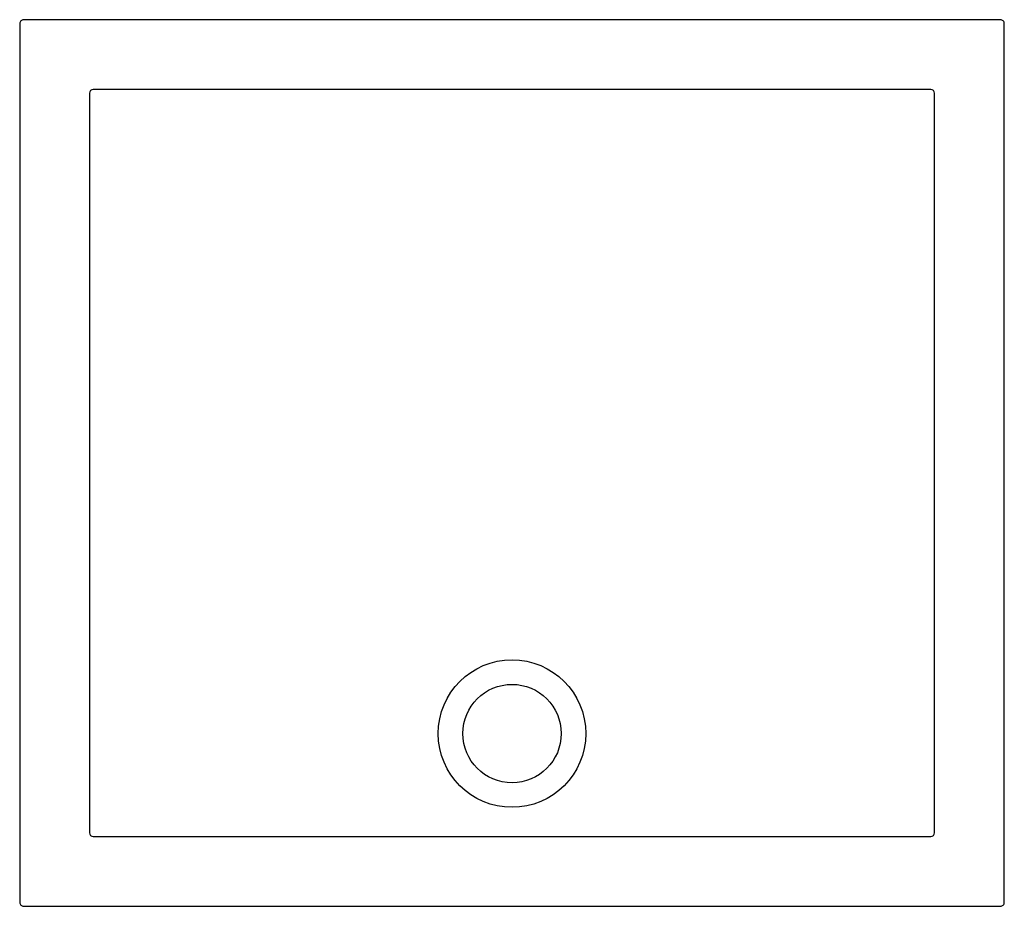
# Model space of a CAD drawing. Header units: millimetres. Extents: x 5017.49 to 5018.49, y 2737.43 to 2738.34.
import ezdxf

# ---------------------------------------------------------------- set-up
doc = ezdxf.new("R2010")
doc.units = ezdxf.units.MM
doc.layers.add('SANINDUSA', color=3, linetype='Continuous')

msp = doc.modelspace()

# ---------------------------------------------------------------- linework, layer by layer
at = {"layer": 'SANINDUSA'}
for p, q in [((5017.4908, 2738.3318), (5017.4908, 2737.4386)), ((5018.488, 2738.3358), (5017.4948, 2738.3358)), ((5018.492, 2737.4386), (5018.492, 2738.3318)), ((5017.5668, 2738.2649), (5017.5654, 2738.2649)), ((5018.4173, 2738.2649), (5018.416, 2738.2649)), ((5017.5617, 2738.2612), (5017.5617, 2738.2598)), ((5018.421, 2738.2598), (5018.421, 2738.2612)), ((5017.5617, 2737.5106), (5017.5617, 2737.5093)), ((5017.5654, 2737.5055), (5017.5668, 2737.5055)), ((5018.416, 2737.5055), (5018.4173, 2737.5055)), ((5018.421, 2737.5093), (5018.421, 2737.5106)), ((5017.4948, 2737.4346), (5018.488, 2737.4346))]:
    msp.add_line(p, q, dxfattribs=at)
for points in [[(5017.9914, 2738.2649), (5017.9834, 2738.2649), (5017.9514, 2738.2649), (5017.8234, 2738.2649), (5017.5668, 2738.2649)], [(5018.416, 2738.2649), (5018.408, 2738.2649), (5018.376, 2738.2649), (5018.248, 2738.2649), (5018.1838, 2738.2649), (5018.1197, 2738.2649), (5018.1197, 2738.2649), (5018.0555, 2738.2649), (5017.9914, 2738.2649)], [(5017.5617, 2738.2598), (5017.5617, 2738.2518), (5017.5617, 2738.2198), (5017.5617, 2738.0918), (5017.5617, 2737.6102)], [(5018.4211, 2737.6102), (5018.4211, 2737.6182), (5018.4211, 2737.6502), (5018.4211, 2737.7782), (5018.421, 2737.8986), (5018.421, 2738.019), (5018.421, 2738.019), (5018.421, 2738.1394), (5018.421, 2738.2598)], [(5017.5617, 2737.6102), (5017.5617, 2737.6022), (5017.5617, 2737.5702), (5017.5617, 2737.5302), (5017.5617, 2737.5106)], [(5018.421, 2737.5106), (5018.421, 2737.5186), (5018.421, 2737.5506), (5018.4211, 2737.5942), (5018.4211, 2737.6102)], [(5017.5668, 2737.5055), (5017.6554, 2737.5055), (5017.7834, 2737.5055), (5017.9114, 2737.5055), (5017.9754, 2737.5054), (5017.9914, 2737.5054), (5018.1194, 2737.5054), (5018.2474, 2737.5055), (5018.416, 2737.5055)]]:
    msp.add_lwpolyline(points, dxfattribs=at)
for radius in [0.075, 0.05]:
    msp.add_circle((5017.9914, 2737.6102), radius, dxfattribs=at)
for centre, radius, start, end in [((5017.4948, 2738.3318), 0.004, 89.997, 180.003), ((5018.488, 2738.3318), 0.004, 359.997, 90.003), ((5017.5654, 2738.2612), 0.00372, 89.9962, 180.0038), ((5018.4173, 2738.2612), 0.00372, 359.9993, 90.0005), ((5017.5654, 2737.5093), 0.00372, 180.056, 269.9434), ((5018.4173, 2737.5093), 0.00372, 270.0558, 359.9449), ((5017.4948, 2737.4386), 0.004, 179.997, 270.003), ((5018.488, 2737.4386), 0.004, 269.997, 0.003)]:
    msp.add_arc(centre, radius, start, end, dxfattribs=at)

doc.saveas('drawing.dxf')
